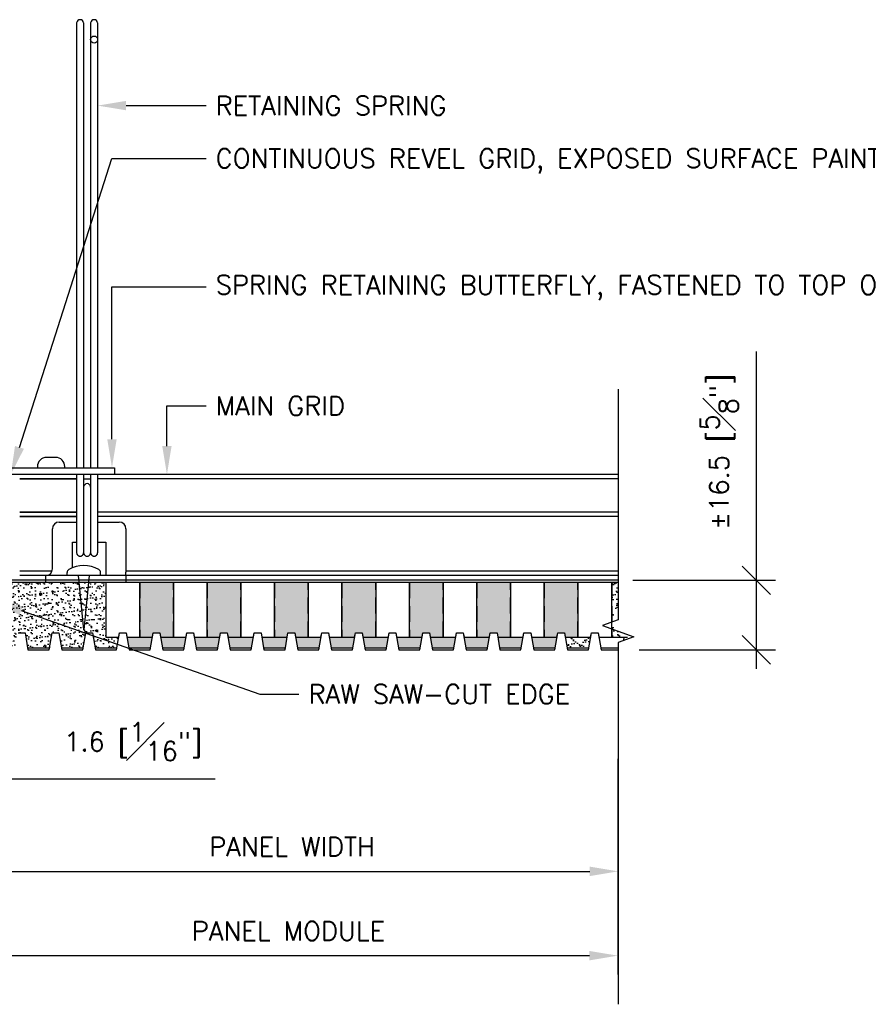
# Model space of a CAD drawing. Header units: millimetres. Extents: x 0 to 4899, y -1170 to 2118.
# Tile 15 of 18: x 1496 to 1697, y 846 to 1079. Entities that reach past the tile are written whole.
import ezdxf
from ezdxf import colors
from ezdxf.entities.mleader import LeaderData, LeaderLine
from ezdxf.math import Vec2, Vec3

# ---------------------------------------------------------------- set-up
doc = ezdxf.new("R2010")
doc.units = ezdxf.units.MM
doc.header["$LTSCALE"] = 15
doc.header["$MEASUREMENT"] = 0
doc.linetypes.add('HIDDEN', pattern=[0.375, 0.25, -0.125])
for name, color, linetype in [('1-DIM', 4, 'Continuous'), ('1-MOUNT', 155, 'Continuous'), ('1-PANEL', 6, 'Continuous'), ('1-TEXT', 2, 'Continuous')]:
    doc.layers.add(name, color=color, linetype=linetype)
doc.styles.add('TEXT', font='romans.shx')
doc.dimstyles.new('WDIM 1-2', dxfattribs={"dimscale": 2.25, "dimtxt": 2, "dimasz": 3, "dimexe": 2, "dimexo": 2, "dimgap": 1.6, "dimtad": 1, "dimdec": 1, "dimzin": 3, "dimdsep": 46, "dimtxsty": 'TEXT', "dimblk": 'OBLIQUE', "dimcen": 2, "dimdle": 2, "dimclrd": 256, "dimclre": 4, "dimclrt": 2, "dimazin": 0, "dimtfac": 1, "dimtdec": 1, "dimtmove": 0, "dimatfit": 3, "dimfxl": 0, "dimfrac": 2, "dimtolj": 1, "dimtzin": 0, "dimlwd": -1, "dimlwe": -1, "dimarcsym": 0})
pattern_1 = [(37.5, (-2332.979, 1500.0921), (-0.06299336, 1.92682377), [0, -1.52, 0, -1.7, 0, -1.625]), (7.5, (-2332.979, 1500.0921), (1.7697767, 2.822146), [0, -0.82, 0, -1.37, 0, -0.525]), (327.5, (-2334.209, 1500.0921), (3.11414186, 0.00565905), [0, -0.5, 0, -1.8, 0, -2.35]), (317.5, (-2334.209, 1500.0921), (3.0061266, 0.8776756), [0, -0.25, 0, -1.18, 0, -1.35])]

# ---------------------------------------------------------------- blocks, each defined once
blk = doc.blocks.new('_OBLIQUE')
at = {"color": 0, "linetype": 'ByBlock'}
blk.add_line((-0.5, -0.5), (0.5, 0.5), dxfattribs=at)
blk = doc.blocks.new('*D222')
at = {"layer": '1-DIM', "color": 4, "transparency": 16777216}
for p, q in [((1489.59, 925.42), (1489.59, 872.85)), ((1637.64, 916.8), (1637.64, 872.85))]:
    blk.add_line(p, q, dxfattribs=at)
at = {"layer": '1-DIM', "transparency": 16777216}
blk.add_line((1485.09, 877.35), (1630.89, 877.35), dxfattribs=at)
blk.add_solid([(1630.89, 878.47), (1630.89, 876.22), (1637.64, 877.35)], dxfattribs=at)
at = {"layer": 'DEFPOINTS', "color": 0, "transparency": 16777216}
for p in [(1489.59, 929.92), (1637.64, 921.3), (1637.64, 877.35)]:
    blk.add_point(p, dxfattribs=at)
at = {"layer": '1-DIM', "transparency": 16777216, "xscale": 6.75, "yscale": 6.75, "zscale": 6.75, "rotation": 180}
blk.add_blockref('_OBLIQUE', (1489.59, 877.35), dxfattribs=at)
at = {"layer": '1-DIM', "color": 2, "transparency": 16777216, "insert": (1560.24, 883.2), "char_height": 4.5, "attachment_point": 5, "style": 'TEXT', "bg_fill": 3, "box_fill_scale": 1.25, "bg_fill_color": 256, "bg_fill_true_color": 13158600, "bg_fill_transparency": 0}
blk.add_mtext('\\A1;PANEL WIDTH', dxfattribs=at)
blk = doc.blocks.new('*D224')
at = {"layer": '1-DIM', "color": 4, "transparency": 16777216}
for p, q in [((1487.99, 935.07), (1487.99, 894.78)), ((1489.59, 925.42), (1489.59, 894.78))]:
    blk.add_line(p, q, dxfattribs=at)
at = {"layer": '1-DIM', "transparency": 16777216}
for p, q in [((1487.99, 899.28), (1481.24, 899.28)), ((1487.99, 899.28), (1489.59, 899.28)), ((1489.59, 899.28), (1542, 899.28))]:
    blk.add_line(p, q, dxfattribs=at)
at = {"layer": 'DEFPOINTS', "color": 0, "transparency": 16777216}
for p in [(1487.99, 939.57), (1489.59, 929.92), (1489.59, 899.28)]:
    blk.add_point(p, dxfattribs=at)
at = {"layer": '1-DIM', "transparency": 16777216, "xscale": 6.75, "yscale": 6.75, "zscale": 6.75}
blk.add_blockref('_OBLIQUE', (1487.99, 899.28), dxfattribs=at)
at = {"layer": '1-DIM', "transparency": 16777216, "xscale": 6.75, "yscale": 6.75, "zscale": 6.75, "rotation": 180}
blk.add_blockref('_OBLIQUE', (1489.59, 899.28), dxfattribs=at)
at = {"layer": '1-DIM', "color": 2, "transparency": 16777216, "insert": (1522.55, 908.13), "char_height": 4.5, "attachment_point": 5, "style": 'TEXT', "bg_fill": 3, "box_fill_scale": 1.25, "bg_fill_color": 256, "bg_fill_true_color": 13158600, "bg_fill_transparency": 0}
blk.add_mtext('\\A1;1.6 [{\\H1.000000x;\\S1#16;}"]', dxfattribs=at)
blk = doc.blocks.new('*D226')
at = {"layer": '1-DIM', "color": 4, "transparency": 16777216}
for p, q in [((1637.55, 904.01), (1637.55, 852.85)), ((1487.99, 872.85), (1487.99, 852.85))]:
    blk.add_line(p, q, dxfattribs=at)
at = {"layer": '1-DIM', "transparency": 16777216}
blk.add_line((1483.49, 857.35), (1630.8, 857.35), dxfattribs=at)
blk.add_solid([(1630.8, 858.47), (1630.8, 856.22), (1637.55, 857.35)], dxfattribs=at)
at = {"layer": 'DEFPOINTS', "color": 0, "transparency": 16777216}
for p in [(1637.55, 908.51), (1487.99, 877.35), (1637.55, 857.35)]:
    blk.add_point(p, dxfattribs=at)
at = {"layer": '1-DIM', "transparency": 16777216, "xscale": 6.75, "yscale": 6.75, "zscale": 6.75, "rotation": 180}
blk.add_blockref('_OBLIQUE', (1487.99, 857.35), dxfattribs=at)
at = {"layer": '1-DIM', "color": 2, "transparency": 16777216, "insert": (1559.4, 863.2), "char_height": 4.5, "attachment_point": 5, "style": 'TEXT', "bg_fill": 3, "box_fill_scale": 1.25, "bg_fill_color": 256, "bg_fill_true_color": 13158600, "bg_fill_transparency": 0}
blk.add_mtext('\\A1;PANEL MODULE', dxfattribs=at)
blk = doc.blocks.new('*D262')
at = {"layer": '1-DIM', "transparency": 16777216}
for p, q in [((1670.44, 946.42), (1670.44, 1000.66)), ((1670.44, 925.42), (1670.44, 946.42))]:
    blk.add_line(p, q, dxfattribs=at)
at = {"layer": '1-DIM', "color": 4, "transparency": 16777216}
for p, q in [((1641.13, 946.42), (1674.94, 946.42)), ((1642.66, 929.92), (1674.94, 929.92))]:
    blk.add_line(p, q, dxfattribs=at)
at = {"layer": 'DEFPOINTS', "color": 0, "transparency": 16777216}
for p in [(1636.63, 946.42), (1670.44, 946.42), (1638.16, 929.92)]:
    blk.add_point(p, dxfattribs=at)
at = {"layer": '1-DIM', "transparency": 16777216, "xscale": 6.75, "yscale": 6.75, "zscale": 6.75}
for p, rotation in [((1670.44, 946.42), 90), ((1670.44, 929.92), 270)]:
    blk.add_blockref('_OBLIQUE', p, dxfattribs=dict(at, rotation=rotation))
at = {"layer": '1-DIM', "color": 2, "transparency": 16777216, "insert": (1661.59, 976.92), "char_height": 4.5, "attachment_point": 5, "rotation": 90, "style": 'TEXT', "bg_fill": 3, "box_fill_scale": 1.25, "bg_fill_color": 256, "bg_fill_true_color": 13158600, "bg_fill_transparency": 0}
blk.add_mtext('\\A1;%%p16.5 [{\\H1.000000x;\\S5#8;}"]', dxfattribs=at)

msp = doc.modelspace()

# ---------------------------------------------------------------- linework, layer by layer
at = {"layer": '1-MOUNT'}
for p, q in [((1509.14, 1078.67), (1509.14, 973.12)), ((1510.8, 1078.67), (1510.8, 973.12)), ((1512.46, 1078.67), (1512.46, 973.12)), ((1514.11, 1078.67), (1514.11, 973.12)), ((1495.62, 970.51), (1509.14, 970.51)), ((1509.14, 970.51), (1495.62, 970.51)), ((1509.14, 971.53), (1509.14, 952.96)), ((1510.8, 971.53), (1510.8, 952.96)), ((1510.8, 970.51), (1512.46, 970.51)), ((1512.46, 971.53), (1512.46, 952.96)), ((1514.11, 971.53), (1514.11, 952.96)), ((1509.14, 962.55), (1495.62, 962.55)), ((1495.62, 962.55), (1509.14, 962.55)), ((1509.14, 961.53), (1495.62, 961.53)), ((1495.62, 961.53), (1509.14, 961.53)), ((1504.97, 960.21), (1509.14, 960.21)), ((1514.11, 960.21), (1519.25, 960.21)), ((1503.38, 949.1), (1503.38, 958.62)), ((1520.84, 958.62), (1520.84, 948.31)), ((1508.14, 949.37), (1508.14, 955.45)), ((1508.14, 955.45), (1509.14, 955.45)), ((1514.11, 955.45), (1516.08, 955.45)), ((1516.08, 955.45), (1516.08, 947.51)), ((1503.28, 948.54), (1495.62, 948.54)), ((1501.79, 945.92), (1501.79, 947.51)), ((1520.84, 947.51), (1501.79, 947.51)), ((1506.86, 947.51), (1506.86, 948.26)), ((1514.8, 947.51), (1514.8, 948.26)), ((1520.84, 947.51), (1520.84, 945.92))]:
    msp.add_line(p, q, dxfattribs=at)
msp.add_lwpolyline([(1506.32, 973.12), (1506.32, 973.39, 0.414214), (1504.15, 975.56), (1501.98, 975.56, 0.414214), (1499.81, 973.39), (1499.81, 973.12)], format="xyb", close=True, dxfattribs=at)
msp.add_lwpolyline([(1457.82, 971.53), (1457.82, 973.12), (1518.15, 973.12), (1518.15, 971.53)], close=True, dxfattribs=at)
msp.add_circle((1513.29, 1074.71), 0.829, dxfattribs=at)
for centre, radius, start, end in [((1509.97, 1078.59), 0.833, 5.4532, 174.5468), ((1513.29, 1078.59), 0.833, 5.4532, 174.5468), ((1511.63, 968.51), 0.829, 0, 180), ((1504.97, 958.62), 1.59, 90, 180), ((1519.25, 958.62), 1.59, 0, 90), ((1509.97, 952.96), 0.829, 180, 0), ((1509.97, 952.96), 0.829, 180, 0), ((1509.97, 952.96), 0.829, 179.9989, 0.0011), ((1511.63, 952.96), 0.829, 179.9992, 0.0008), ((1511.63, 952.96), 0.829, 179.9992, 0.0008), ((1511.63, 952.96), 0.829, 179.9992, 0.0008), ((1513.29, 952.96), 0.829, 179.9989, 0.0011), ((1513.29, 952.96), 0.829, 179.9989, 0.0011), ((1513.29, 952.96), 0.829, 180, 0), ((1501.79, 949.1), 1.59, 270, 0), ((1507.65, 948.26), 0.794, 119.6596, 180), ((1510.83, 942.68), 7.21, 60.3404, 119.6596), ((1514, 948.26), 0.794, 0, 60.3404), ((1519.25, 948.31), 1.59, 330, 0)]:
    msp.add_arc(centre, radius, start, end, dxfattribs=at)
at = {"layer": '1-PANEL'}
for points in [[(1548.1, 945.92), (1548.1, 932.92), (1551.11, 932.92), (1551.29, 933.92), (1552.89, 933.92), (1553.06, 932.92), (1556.1, 932.92), (1556.1, 945.92)], [(1564.1, 945.92), (1564.1, 932.92), (1567.11, 932.92), (1567.29, 933.92), (1568.89, 933.92), (1569.06, 932.92), (1572.1, 932.92), (1572.1, 945.92)], [(1580.1, 945.92), (1580.1, 932.92), (1583.11, 932.92), (1583.29, 933.92), (1584.89, 933.92), (1585.06, 932.92), (1588.1, 932.92), (1588.1, 945.92)], [(1596.1, 945.92), (1596.1, 932.92), (1599.11, 932.92), (1599.29, 933.92), (1600.89, 933.92), (1601.06, 932.92), (1604.1, 932.92), (1604.1, 945.92)], [(1612.1, 945.92), (1612.1, 932.92), (1615.11, 932.92), (1615.29, 933.92), (1616.89, 933.92), (1617.06, 932.92), (1620.1, 932.92), (1620.1, 945.92)]]:
    msp.add_lwpolyline(points, dxfattribs=at)
at = {"layer": '1-PANEL', "linetype": 'HIDDEN'}
for points in [[(1556.1, 945.92), (1556.1, 932.92), (1559.11, 932.92), (1559.29, 933.92), (1560.89, 933.92), (1561.06, 932.92), (1564.1, 932.92), (1564.1, 945.92)], [(1572.1, 945.92), (1572.1, 932.92), (1575.11, 932.92), (1575.29, 933.92), (1576.89, 933.92), (1577.06, 932.92), (1580.1, 932.92), (1580.1, 945.92)], [(1588.1, 945.92), (1588.1, 932.92), (1591.11, 932.92), (1591.29, 933.92), (1592.89, 933.92), (1593.06, 932.92), (1596.1, 932.92), (1596.1, 945.92)], [(1604.1, 945.92), (1604.1, 932.92), (1607.11, 932.92), (1607.29, 933.92), (1608.89, 933.92), (1609.06, 932.92), (1612.1, 932.92), (1612.1, 945.92)], [(1620.1, 945.92), (1620.1, 932.92), (1623.11, 932.92), (1623.29, 933.92), (1624.89, 933.92), (1625.06, 932.92), (1628.1, 932.92), (1628.1, 945.92)]]:
    msp.add_lwpolyline(points, dxfattribs=at)

# ---------------------------------------------------------------- dimensions: what is measured, and where the dimension line sits
at = {"layer": '1-DIM'}
dim = msp.add_linear_dim(base=(1637.64, 877.35), p1=(1489.59, 929.92), p2=(1637.64, 921.3), text='PANEL WIDTH', dimstyle='WDIM 1-2', override={"dimblk1": 'OBLIQUE', "dimsah": 1}, dxfattribs=at)
dim.commit()
dim.dimension.update_dxf_attribs({"geometry": '*D222', "text_midpoint": (1560.24, 883.2)})

# ---------------------------------------------------------------- leaders
at = {"layer": '1-TEXT'}
ml = msp.add_multileader_mtext('Standard', dxfattribs=at)
ml.set_content('RETAINING SPRING', color=256, style='TEXT')
ml.set_leader_properties(color=4, linetype='ByLayer', lineweight=-1)
ml.build(insert=Vec2(0, 0))
ml.multileader.update_dxf_attribs({"dogleg_length": 0.36, "arrow_head_size": 6.75, "scale": 2.25})
ctx = ml.context
ctx.base_point, ctx.scale, ctx.char_height, ctx.arrow_head_size, ctx.landing_gap_size, ctx.plane_origin = Vec3(1539.87, 1059.04), 2.25, 4.5, 6.75, 2.25, Vec3(1524.56, 1063.21)
notes = []
notes.append((ctx, [(0, (1, 1, 0), (1530.56, 1059.04), (1, 0), 9.32, [(0, [(1514.11, 1059.04)], 0, [])])]))
ctx.mtext.insert, ctx.mtext.width, ctx.mtext.flow_direction = Vec3(1542.12, 1061.29), 66.0364, 5
for ctx, leaders in notes:
    for number, flags, end, landing, length, lines in leaders:
        leader = LeaderData()
        leader.index, (leader.has_last_leader_line, leader.has_dogleg_vector, leader.attachment_direction) = number, flags
        leader.last_leader_point, leader.dogleg_vector, leader.dogleg_length = Vec3(end), Vec3(landing), length
        for number, points, colour, breaks in lines:
            line = LeaderLine()
            line.index, line.vertices, line.color, line.breaks = number, Vec3.list(points), colors.encode_raw_color(colour), breaks
            leader.lines.append(line)
        ctx.leaders.append(leader)

# ---------------------------------------------------------------- next in the draw order: hatches: boundary and pattern name
at = {"layer": '1-PANEL'}
h = msp.add_hatch(dxfattribs=at)
h.set_pattern_fill('AR-SAND', color=8)
h.set_pattern_definition(pattern_1)
h.paths.add_polyline_path([(1631.11, 932.92), (1628.1, 932.92), (1625.06, 932.92), (1625.5, 930.42), (1630.67, 930.42)])

# ---------------------------------------------------------------- next in the draw order: linework, layer by layer
for points in [[(1545.5, 930.42), (1550.67, 930.42)], [(1553.5, 930.42), (1558.67, 930.42)], [(1561.5, 930.42), (1566.67, 930.42)], [(1569.5, 930.42), (1574.67, 930.42)], [(1577.5, 930.42), (1582.67, 930.42)], [(1585.5, 930.42), (1590.67, 930.42)], [(1593.5, 930.42), (1598.67, 930.42)], [(1601.5, 930.42), (1606.67, 930.42)], [(1609.5, 930.42), (1614.67, 930.42)], [(1617.5, 930.42), (1622.67, 930.42)], [(1625.5, 930.42), (1630.67, 930.42)]]:
    msp.add_lwpolyline(points, dxfattribs=at)

# ---------------------------------------------------------------- next in the draw order: dimensions: what is measured, and where the dimension line sits
at = {"layer": '1-DIM'}
dim = msp.add_linear_dim(base=(1670.44, 946.42), p1=(1638.16, 929.92), p2=(1636.63, 946.42), angle=270, text='%%p<>', dimstyle='WDIM 1-2', dxfattribs=at)
dim.commit()
dim.dimension.update_dxf_attribs({"geometry": '*D262', "text_midpoint": (1661.59, 976.92)})
dim = msp.add_linear_dim(base=(1489.59, 899.28), p1=(1487.99, 939.57), p2=(1489.59, 929.92), dimstyle='WDIM 1-2', dxfattribs=at)
dim.commit()
dim.dimension.update_dxf_attribs({"geometry": '*D224', "text_midpoint": (1522.55, 908.13)})

# ---------------------------------------------------------------- next in the draw order: hatches: boundary and pattern name
at = {"layer": '1-PANEL'}
h = msp.add_hatch(dxfattribs=at)
h.set_pattern_fill('AR-SAND', color=8)
h.set_pattern_definition(pattern_1)
h.paths.add_polyline_path([(1503.29, 933.92), (1504.89, 933.92), (1505.5, 930.42), (1510.67, 930.42), (1511.29, 933.92), (1512.89, 933.92), (1513.5, 930.42), (1518.67, 930.42), (1519.11, 932.92), (1516.1, 932.92), (1516.1, 945.92), (1489.59, 945.92), (1489.59, 930.42), (1494.67, 930.42), (1495.29, 933.92), (1496.89, 933.92), (1497.5, 930.42), (1502.67, 930.42)])
h = msp.add_hatch(dxfattribs=at)
h.set_pattern_fill('AR-SAND', color=8)
h.set_pattern_definition(pattern_1)
h.paths.add_polyline_path([(1532.1, 945.92), (1524.1, 945.92), (1524.1, 932.92), (1527.11, 932.92), (1527.29, 933.92), (1528.89, 933.92), (1529.06, 932.92), (1532.1, 932.92)])
h.paths.add_polyline_path([(1548.1, 945.92), (1540.1, 945.92), (1540.1, 932.92), (1543.11, 932.92), (1543.29, 933.92), (1544.89, 933.92), (1545.06, 932.92), (1548.1, 932.92)])
h.paths.add_polyline_path([(1564.1, 945.92), (1556.1, 945.92), (1556.1, 932.92), (1559.11, 932.92), (1559.29, 933.92), (1560.89, 933.92), (1561.06, 932.92), (1564.1, 932.92)])
h.paths.add_polyline_path([(1580.1, 945.92), (1572.1, 945.92), (1572.1, 932.92), (1575.11, 932.92), (1575.29, 933.92), (1576.89, 933.92), (1577.06, 932.92), (1580.1, 932.92)])
h.paths.add_polyline_path([(1596.1, 945.92), (1588.1, 945.92), (1588.1, 932.92), (1591.11, 932.92), (1591.29, 933.92), (1592.89, 933.92), (1593.06, 932.92), (1596.1, 932.92)])
h.paths.add_polyline_path([(1612.1, 945.92), (1604.1, 945.92), (1604.1, 932.92), (1607.11, 932.92), (1607.29, 933.92), (1608.89, 933.92), (1609.06, 932.92), (1612.1, 932.92)])
h.paths.add_polyline_path([(1628.1, 945.92), (1620.1, 945.92), (1620.1, 932.92), (1623.11, 932.92), (1623.29, 933.92), (1624.89, 933.92), (1625.06, 932.92), (1628.1, 932.92)])
h.paths.add_polyline_path([(1623.11, 932.92), (1620.1, 932.92), (1617.06, 932.92), (1617.5, 930.42), (1622.67, 930.42)])
h.paths.add_polyline_path([(1615.11, 932.92), (1612.1, 932.92), (1609.06, 932.92), (1609.5, 930.42), (1614.67, 930.42)])
h.paths.add_polyline_path([(1607.11, 932.92), (1604.1, 932.92), (1601.06, 932.92), (1601.5, 930.42), (1606.67, 930.42)])
h.paths.add_polyline_path([(1599.11, 932.92), (1596.1, 932.92), (1593.06, 932.92), (1593.5, 930.42), (1598.67, 930.42)])
h.paths.add_polyline_path([(1591.11, 932.92), (1588.1, 932.92), (1585.06, 932.92), (1585.5, 930.42), (1590.67, 930.42)])
h.paths.add_polyline_path([(1583.11, 932.92), (1580.1, 932.92), (1577.06, 932.92), (1577.5, 930.42), (1582.67, 930.42)])
h.paths.add_polyline_path([(1575.11, 932.92), (1572.1, 932.92), (1569.06, 932.92), (1569.5, 930.42), (1574.67, 930.42)])
h.paths.add_polyline_path([(1567.11, 932.92), (1564.1, 932.92), (1561.06, 932.92), (1561.5, 930.42), (1566.67, 930.42)])
h.paths.add_polyline_path([(1559.11, 932.92), (1556.1, 932.92), (1553.06, 932.92), (1553.5, 930.42), (1558.67, 930.42)])
h.paths.add_polyline_path([(1551.11, 932.92), (1548.1, 932.92), (1545.06, 932.92), (1545.5, 930.42), (1550.67, 930.42)])
h.paths.add_polyline_path([(1543.11, 932.92), (1540.1, 932.92), (1537.06, 932.92), (1537.5, 930.42), (1542.67, 930.42)])
h.paths.add_polyline_path([(1535.11, 932.92), (1532.1, 932.92), (1529.06, 932.92), (1529.5, 930.42), (1534.67, 930.42)])
h.paths.add_polyline_path([(1527.11, 932.92), (1524.1, 932.92), (1521.06, 932.92), (1521.5, 930.42), (1526.67, 930.42)])
h = msp.add_hatch(dxfattribs=at)
h.set_pattern_fill('AR-SAND', color=8)
h.set_pattern_definition(pattern_1)
h.paths.add_polyline_path([(1636.1, 937.78), (1637.64, 939.33), (1637.64, 945.92), (1636.1, 945.92)])
h.paths.add_polyline_path([(1638.97, 932.92), (1636.1, 936.04), (1636.1, 932.92)])

# ---------------------------------------------------------------- next in the draw order: linework, layer by layer
at = {"layer": '1-MOUNT'}
for p, q in [((1637.64, 971.53), (1495.62, 971.53)), ((1637.64, 970.51), (1514.11, 970.51)), ((1637.64, 962.55), (1514.11, 962.55)), ((1637.64, 961.53), (1514.11, 961.53)), ((1637.64, 948.54), (1520.84, 948.54)), ((1637.64, 947.52), (1495.62, 947.52)), ((1510.83, 934.62), (1509.54, 947.52)), ((1512.12, 947.52), (1510.83, 934.62)), ((1637.64, 945.92), (1495.62, 945.92))]:
    msp.add_line(p, q, dxfattribs=at)
at = {"layer": '1-PANEL'}
msp.add_line((1637.59, 946.42), (1489.59, 946.42), dxfattribs=at)
for points in [[(1637.64, 946.42), (1489.59, 946.42), (1489.59, 939.67)], [(1637.64, 945.92), (1489.59, 945.92)], [(1516.1, 945.92), (1516.1, 932.92), (1519.11, 932.92), (1519.29, 933.92), (1520.89, 933.92), (1521.06, 932.92), (1524.1, 932.92), (1524.1, 945.92)], [(1532.1, 945.92), (1532.1, 932.92), (1535.11, 932.92), (1535.29, 933.92), (1536.89, 933.92), (1537.06, 932.92), (1540.1, 932.92), (1540.1, 945.92)], [(1628.1, 945.92), (1628.1, 932.92), (1631.11, 932.92), (1631.29, 933.92), (1632.89, 933.92), (1633.06, 932.92), (1636.1, 932.92), (1636.1, 945.92)], [(1495.29, 933.92), (1496.89, 933.92), (1497.59, 929.92), (1502.58, 929.92), (1503.29, 933.92), (1504.89, 933.92), (1505.59, 929.92), (1510.58, 929.92), (1511.29, 933.92), (1512.89, 933.92), (1513.59, 929.92), (1518.58, 929.92), (1519.29, 933.92), (1520.89, 933.92), (1521.59, 929.92), (1526.58, 929.92), (1527.29, 933.92), (1528.89, 933.92), (1529.59, 929.92), (1534.58, 929.92), (1535.29, 933.92), (1536.89, 933.92), (1537.59, 929.92), (1542.58, 929.92), (1543.29, 933.92), (1544.89, 933.92), (1545.59, 929.92), (1550.58, 929.92), (1551.29, 933.92), (1552.89, 933.92), (1553.59, 929.92), (1558.58, 929.92), (1559.29, 933.92), (1560.89, 933.92), (1561.59, 929.92), (1566.58, 929.92), (1567.29, 933.92), (1568.89, 933.92), (1569.59, 929.92), (1574.58, 929.92), (1575.29, 933.92), (1576.89, 933.92), (1577.59, 929.92), (1582.58, 929.92), (1583.29, 933.92), (1584.89, 933.92), (1585.59, 929.92), (1590.58, 929.92), (1591.29, 933.92), (1592.89, 933.92), (1593.59, 929.92), (1598.58, 929.92), (1599.29, 933.92), (1600.89, 933.92), (1601.59, 929.92), (1606.58, 929.92), (1607.29, 933.92), (1608.89, 933.92), (1609.59, 929.92), (1614.58, 929.92), (1615.29, 933.92), (1616.89, 933.92), (1617.59, 929.92), (1622.58, 929.92), (1623.29, 933.92), (1624.89, 933.92), (1625.59, 929.92), (1630.58, 929.92), (1631.29, 933.92), (1632.89, 933.92), (1633.59, 929.92), (1637.64, 929.92)], [(1638.98, 932.17), (1639.09, 932.92)], [(1497.5, 930.42), (1502.67, 930.42)], [(1505.5, 930.42), (1510.67, 930.42)], [(1513.5, 930.42), (1518.67, 930.42)], [(1521.5, 930.42), (1526.67, 930.42)], [(1529.5, 930.42), (1534.67, 930.42)], [(1537.5, 930.42), (1542.67, 930.42)], [(1633.5, 930.42), (1637.64, 930.42)]]:
    msp.add_lwpolyline(points, dxfattribs=at)
at = {"layer": '1-PANEL', "linetype": 'HIDDEN'}
for points in [[(1524.1, 945.92), (1524.1, 932.92), (1527.11, 932.92), (1527.29, 933.92), (1528.89, 933.92), (1529.06, 932.92), (1532.1, 932.92), (1532.1, 945.92)], [(1540.1, 945.92), (1540.1, 932.92), (1543.11, 932.92), (1543.29, 933.92), (1544.89, 933.92), (1545.06, 932.92), (1548.1, 932.92), (1548.1, 945.92)], [(1636.1, 945.92), (1636.1, 932.92), (1641.05, 932.92)]]:
    msp.add_lwpolyline(points, dxfattribs=at)

# ---------------------------------------------------------------- next in the draw order: dimensions: what is measured, and where the dimension line sits
at = {"layer": '1-DIM'}
dim = msp.add_linear_dim(base=(1637.55, 857.35), p1=(1487.99, 877.35), p2=(1637.55, 908.51), text='PANEL MODULE', dimstyle='WDIM 1-2', override={"dimblk1": 'OBLIQUE', "dimsah": 1}, dxfattribs=at)
dim.commit()
dim.dimension.update_dxf_attribs({"geometry": '*D226', "text_midpoint": (1559.4, 863.2)})

# ---------------------------------------------------------------- next in the draw order: leaders
at = {"layer": '1-TEXT'}
ml = msp.add_multileader_mtext('Standard', dxfattribs=at)
ml.set_content('CONTINUOUS REVEL GRID, EXPOSED SURFACE PAINTED BLACK', color=256, style='TEXT')
ml.set_leader_properties(color=4, linetype='ByLayer', lineweight=-1)
ml.build(insert=Vec2(0, 0))
ml.multileader.update_dxf_attribs({"dogleg_length": 0.36, "arrow_head_size": 6.75, "scale": 2.25})
ctx = ml.context
ctx.base_point, ctx.scale, ctx.char_height, ctx.arrow_head_size, ctx.landing_gap_size, ctx.plane_origin = Vec3(1539.87, 1046.51), 2.25, 4.5, 6.75, 2.25, Vec3(1591.26, 1050.69)
notes = []
notes.append((ctx, [(0, (1, 1, 0), (1517.52, 1046.51), (1, 0), 22.35, [(0, [(1493.51, 971.52)], 0, [])])]))
ctx.mtext.insert, ctx.mtext.width, ctx.mtext.flow_direction = Vec3(1542.12, 1048.76), 96.0552, 5
ml = msp.add_multileader_mtext('Standard', dxfattribs=at)
ml.set_content('SPRING RETAINING BUTTERFLY, FASTENED TO TOP OF GRID, TYP.', color=256, style='TEXT')
ml.set_leader_properties(color=4, linetype='ByLayer', lineweight=-1)
ml.build(insert=Vec2(0, 0))
ml.multileader.update_dxf_attribs({"dogleg_length": 0.36, "arrow_head_size": 6.75, "scale": 2.25})
ctx = ml.context
ctx.base_point, ctx.scale, ctx.char_height, ctx.arrow_head_size, ctx.landing_gap_size, ctx.plane_origin = Vec3(1539.87, 1016.07), 2.25, 4.5, 6.75, 2.25, Vec3(1591.26, 1020.24)
notes.append((ctx, [(0, (1, 1, 0), (1517.52, 1016.07), (1, 0), 22.35, [(0, [(1517.52, 973.12)], 0, [])])]))
ctx.mtext.insert, ctx.mtext.width, ctx.mtext.flow_direction = Vec3(1542.12, 1018.75), 96.0552, 5
ml = msp.add_multileader_mtext('Standard', dxfattribs=at)
ml.set_content('MAIN GRID', color=256, style='TEXT')
ml.set_leader_properties(color=4, linetype='ByLayer', lineweight=-1)
ml.build(insert=Vec2(0, 0))
ml.multileader.update_dxf_attribs({"dogleg_length": 0.36, "arrow_head_size": 6.75, "scale": 2.25})
ctx = ml.context
ctx.base_point, ctx.scale, ctx.char_height, ctx.arrow_head_size, ctx.landing_gap_size, ctx.plane_origin = Vec3(1539.87, 987.8), 2.25, 4.5, 6.75, 2.25, Vec3(1524.56, 980.73)
notes.append((ctx, [(0, (1, 1, 0), (1530.56, 987.8), (1, 0), 9.32, [(0, [(1530.56, 971.52)], 0, [])])]))
ctx.mtext.insert, ctx.mtext.width, ctx.mtext.flow_direction = Vec3(1542.12, 990.05), 64.0422, 5
ml = msp.add_multileader_mtext('Standard', dxfattribs=at)
ml.set_content('RAW SAW-CUT EDGE', color=256, style='TEXT')
ml.set_leader_properties(color=4, linetype='ByLayer', lineweight=-1)
ml.build(insert=Vec2(0, 0))
ml.multileader.update_dxf_attribs({"dogleg_length": 0.36, "arrow_head_size": 6.75, "scale": 2.25})
ctx = ml.context
ctx.base_point, ctx.scale, ctx.char_height, ctx.arrow_head_size, ctx.landing_gap_size, ctx.plane_origin = Vec3(1561.89, 919.4), 2.25, 4.5, 6.75, 2.25, Vec3(1376.38, 945.15)
notes.append((ctx, [(0, (1, 1, 0), (1552.57, 919.4), (1, 0), 9.32, [(0, [(1489.59, 941.44)], 0, [])])]))
ctx.mtext.insert, ctx.mtext.width, ctx.mtext.flow_direction = Vec3(1564.14, 921.65), 51.4675, 5
for ctx, leaders in notes:
    for number, flags, end, landing, length, lines in leaders:
        leader = LeaderData()
        leader.index, (leader.has_last_leader_line, leader.has_dogleg_vector, leader.attachment_direction) = number, flags
        leader.last_leader_point, leader.dogleg_vector, leader.dogleg_length = Vec3(end), Vec3(landing), length
        for number, points, colour, breaks in lines:
            line = LeaderLine()
            line.index, line.vertices, line.color, line.breaks = number, Vec3.list(points), colors.encode_raw_color(colour), breaks
            leader.lines.append(line)
        ctx.leaders.append(leader)

# ---------------------------------------------------------------- next in the draw order: linework, layer by layer
at = {"layer": '1-DIM'}
msp.add_lwpolyline([(1637.64, 991.79), (1637.64, 937.04), (1633.96, 935.7), (1641.32, 933.02), (1637.64, 931.68), (1637.64, 845.81)], dxfattribs=at)

doc.saveas('drawing.dxf')
